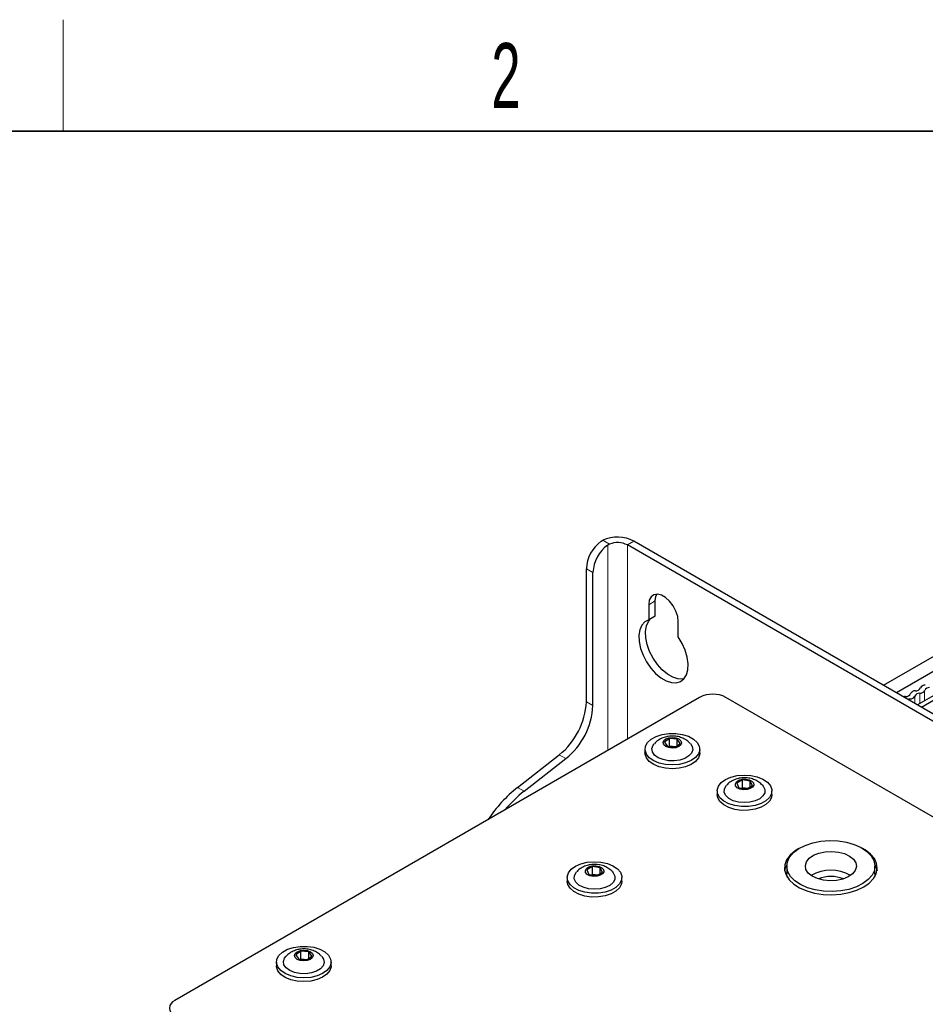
# Paper-space layout 'Blatt2' of a CAD drawing. Header units: millimetres. Extents: x 5 to 418, y 2 to 292.
# Tile 51 of 68: x 71 to 120, y 235 to 288. Entities that reach past the tile are written whole.
import ezdxf

# ---------------------------------------------------------------- set-up
doc = ezdxf.new("R2010")
doc.units = ezdxf.units.MM
doc.layers.add('SLD-0', color=7, linetype='Continuous')
doc.styles.add('SLDTEXTSTYLE1', font='TXT', dxfattribs={"width": 0.605})

psp = doc.layouts.new('Blatt2')

# ---------------------------------------------------------------- linework, layer by layer
at = {"color": 7, "linetype": 'Continuous', "lineweight": 25}
for p, q in [((102.728, 260.421), (102.821, 260.475)), ((103.177, 260.269), (103.081, 260.217)), ((172.024, 221.443), (104.496, 260.426)), ((171.671, 221.239), (104.142, 260.222)), ((101.932, 251.778), (101.932, 258.946)), ((102.286, 251.574), (102.286, 258.742)), ((105.645, 256.395), (105.645, 257.211)), ((105.291, 257.007), (105.291, 256.19)), ((105.645, 256.395), (105.291, 256.19)), ((106.882, 255.272), (106.882, 256.089)), ((117.932, 252.669), (121.466, 254.71)), ((121.479, 253.901), (118.639, 252.261)), ((122.559, 253.228), (119.761, 251.613)), ((122.913, 253.167), (119.991, 251.481)), ((108.031, 252.016), (79.764, 235.698)), ((166.367, 219.156), (109.445, 252.016)), ((106.403, 249.809), (106.135, 249.613)), ((106.831, 249.774), (106.403, 249.809)), ((106.403, 249.401), (106.403, 249.809)), ((106.992, 249.542), (106.831, 249.774)), ((106.831, 249.424), (106.831, 249.774)), ((105.089, 249.23), (105.089, 249.026)), ((106.135, 249.613), (106.296, 249.381)), ((106.296, 249.381), (106.725, 249.345)), ((106.367, 249.375), (106.403, 249.401)), ((106.403, 249.401), (106.76, 249.371)), ((106.412, 249.371), (106.403, 249.401)), ((106.725, 249.345), (106.992, 249.542)), ((108.039, 249.026), (108.039, 249.23)), ((98.225, 247.17), (100.471, 248.924)), ((98.578, 246.966), (100.825, 248.72)), ((110.338, 247.573), (110.034, 247.395)), ((110.757, 247.51), (110.338, 247.573)), ((110.338, 247.165), (110.338, 247.573)), ((110.034, 247.395), (110.149, 247.154)), ((110.149, 247.154), (110.568, 247.091)), ((110.285, 247.134), (110.338, 247.165)), ((110.338, 247.165), (110.621, 247.122)), ((110.346, 247.125), (110.338, 247.165)), ((110.568, 247.091), (110.872, 247.269)), ((110.872, 247.269), (110.757, 247.51)), ((110.757, 247.202), (110.757, 247.51)), ((108.978, 246.985), (108.978, 246.781)), ((111.928, 246.781), (111.928, 246.985)), ((102.259, 242.909), (101.955, 242.731)), ((102.678, 242.847), (102.259, 242.909)), ((102.259, 242.501), (102.259, 242.909)), ((102.793, 242.606), (102.678, 242.847)), ((102.678, 242.538), (102.678, 242.847)), ((112.727, 242.934), (112.727, 242.525)), ((117.477, 242.525), (117.477, 242.934)), ((100.899, 242.321), (100.899, 242.117)), ((101.955, 242.731), (102.07, 242.49)), ((102.07, 242.49), (102.489, 242.427)), ((102.206, 242.47), (102.259, 242.501)), ((102.259, 242.501), (102.542, 242.459)), ((102.268, 242.461), (102.259, 242.501)), ((102.489, 242.427), (102.793, 242.606)), ((103.849, 242.117), (103.849, 242.321)), ((117.477, 242.525), (117.457, 242.347)), ((86.551, 238.349), (86.283, 238.152)), ((86.283, 238.152), (86.444, 237.92)), ((86.979, 238.314), (86.551, 238.349)), ((86.551, 237.941), (86.551, 238.349)), ((86.873, 237.885), (87.14, 238.082)), ((87.14, 238.082), (86.979, 238.314)), ((86.979, 237.963), (86.979, 238.314)), ((85.237, 237.77), (85.237, 237.566)), ((86.444, 237.92), (86.873, 237.885)), ((86.515, 237.915), (86.551, 237.941)), ((86.551, 237.941), (86.908, 237.911)), ((86.56, 237.911), (86.551, 237.941)), ((88.187, 237.566), (88.187, 237.77))]:
    psp.add_line(p, q, dxfattribs=at)
at = {"color": 7, "linetype": 'Continuous', "lineweight": 18}
for p, q in [((102.821, 260.475), (103.177, 260.269)), ((104.142, 260.222), (104.496, 260.426)), ((103.081, 260.217), (103.081, 249.159)), ((104.142, 249.771), (104.142, 260.222)), ((102.286, 258.742), (101.932, 258.946)), ((105.645, 257.211), (105.291, 257.007)), ((120.154, 252.391), (120.154, 251.84)), ((101.932, 251.778), (102.286, 251.574)), ((119.358, 251.932), (119.358, 251.846)), ((119.624, 252.085), (119.624, 251.693)), ((119.889, 252.238), (119.889, 251.687)), ((100.825, 248.72), (100.471, 248.924)), ((98.578, 246.966), (98.225, 247.17))]:
    psp.add_line(p, q, dxfattribs=at)
at = {"color": 7, "linetype": 'Continuous', "lineweight": 25, "flags": 128}
for points in [[(106.882, 256.089), (106.85, 256.366), (106.756, 256.658), (106.607, 256.941), (106.417, 257.193), (106.2, 257.392), (105.973, 257.522), (105.756, 257.574), (105.566, 257.543), (105.417, 257.431), (105.323, 257.247), (105.291, 257.007)], [(105.645, 257.211), (105.677, 257.451), (105.729, 257.575)], [(105.291, 256.19), (105.081, 256.085), (104.918, 255.905), (104.811, 255.66), (104.763, 255.36), (104.777, 255.02), (104.853, 254.656), (104.987, 254.285), (105.173, 253.924), (105.401, 253.591), (105.662, 253.301), (105.943, 253.067), (106.23, 252.901), (106.511, 252.811), (106.772, 252.8), (107, 252.87), (107.186, 253.016), (107.32, 253.232), (107.396, 253.508), (107.41, 253.832), (107.362, 254.187), (107.255, 254.556), (107.092, 254.924), (106.882, 255.272)], [(107.184, 253.014), (107.125, 253.004), (106.864, 253.015), (106.584, 253.106), (106.296, 253.271), (106.016, 253.505), (105.755, 253.795), (105.526, 254.129), (105.341, 254.489), (105.207, 254.86), (105.131, 255.224), (105.116, 255.564), (105.164, 255.864), (105.272, 256.109), (105.38, 256.242)], [(106.015, 250.021), (106.373, 250.075), (106.743, 250.076), (107.101, 250.023), (107.426, 249.921), (107.696, 249.776), (107.896, 249.596), (108.012, 249.393), (108.036, 249.18), (107.968, 248.971), (107.812, 248.777), (107.578, 248.612), (107.28, 248.486), (106.937, 248.406), (106.57, 248.379), (106.203, 248.405), (105.859, 248.482), (105.559, 248.607), (105.322, 248.771), (105.163, 248.964), (105.092, 249.173), (105.114, 249.386), (105.227, 249.59), (105.423, 249.77), (105.692, 249.917), (106.015, 250.021)], [(106.378, 249.845), (106.57, 249.866), (106.76, 249.843), (106.921, 249.779), (107.028, 249.685), (107.064, 249.574), (107.023, 249.464), (106.913, 249.371), (106.75, 249.309), (106.558, 249.289), (106.367, 249.312), (106.206, 249.376), (106.1, 249.47), (106.064, 249.581), (106.104, 249.691), (106.214, 249.784), (106.378, 249.845)], [(107.533, 249.531), (107.633, 249.38), (107.663, 249.2), (107.603, 249.023), (107.46, 248.862), (107.244, 248.731), (106.973, 248.641), (106.669, 248.598), (106.356, 248.607), (106.06, 248.666), (105.805, 248.771), (105.611, 248.913), (105.495, 249.08), (105.465, 249.26), (105.524, 249.438), (105.59, 249.525)], [(108.039, 249.026), (108.036, 248.976), (107.968, 248.766), (107.812, 248.573), (107.578, 248.408), (107.28, 248.282), (106.937, 248.202), (106.57, 248.175), (106.203, 248.201), (105.859, 248.278), (105.559, 248.403), (105.322, 248.567), (105.163, 248.76), (105.092, 248.969), (105.089, 249.026)], [(110.061, 247.806), (110.427, 247.837), (110.794, 247.814), (111.14, 247.738), (111.443, 247.616), (111.684, 247.454), (111.847, 247.263), (111.923, 247.054), (111.906, 246.84), (111.798, 246.636), (111.606, 246.454), (111.341, 246.305), (111.02, 246.199), (110.664, 246.142), (110.294, 246.139), (109.934, 246.188), (109.607, 246.288), (109.333, 246.431), (109.13, 246.609), (109.009, 246.811), (108.979, 247.024), (109.042, 247.234), (109.194, 247.429), (109.424, 247.595), (109.72, 247.724), (110.061, 247.806)], [(110.32, 247.61), (110.515, 247.619), (110.7, 247.583), (110.847, 247.51), (110.935, 247.409), (110.949, 247.297), (110.888, 247.19), (110.76, 247.104), (110.586, 247.054), (110.391, 247.046), (110.206, 247.081), (110.058, 247.155), (109.971, 247.255), (109.957, 247.368), (110.018, 247.475), (110.146, 247.56), (110.32, 247.61)], [(111.422, 247.285), (111.461, 247.239), (111.544, 247.065), (111.539, 246.884), (111.446, 246.712), (111.272, 246.561), (111.032, 246.445), (110.745, 246.373), (110.435, 246.35), (110.126, 246.379), (109.843, 246.457), (109.61, 246.577), (109.445, 246.731), (109.362, 246.905), (109.367, 247.086), (109.46, 247.259), (109.483, 247.285)], [(111.928, 246.781), (111.906, 246.636), (111.798, 246.432), (111.606, 246.25), (111.341, 246.101), (111.02, 245.995), (110.664, 245.938), (110.294, 245.934), (109.934, 245.984), (109.607, 246.083), (109.333, 246.227), (109.13, 246.405), (109.009, 246.607), (108.978, 246.781)], [(113.379, 243.878), (113.174, 243.751), (112.908, 243.523), (112.721, 243.271), (112.62, 243.003), (112.608, 242.729), (112.687, 242.458), (112.853, 242.201), (113.101, 241.967), (113.42, 241.764), (113.801, 241.599), (114.228, 241.479), (114.688, 241.408), (115.162, 241.389), (115.634, 241.421), (116.086, 241.505), (116.503, 241.636), (116.87, 241.811), (116.87, 241.811)], [(113.089, 243.661), (113.373, 243.874), (113.724, 244.051), (114.128, 244.184), (114.57, 244.27), (115.031, 244.304), (115.496, 244.286), (115.945, 244.216), (116.362, 244.096), (116.731, 243.932), (117.037, 243.729), (117.268, 243.496), (117.417, 243.241), (117.476, 242.975), (117.444, 242.706), (117.322, 242.447), (117.115, 242.206), (116.831, 241.994), (116.48, 241.817), (116.076, 241.683), (115.635, 241.598), (115.173, 241.563), (114.708, 241.582), (114.259, 241.652), (113.842, 241.772), (113.474, 241.936), (113.168, 242.138), (112.936, 242.372), (112.788, 242.626), (112.728, 242.893), (112.76, 243.161), (112.882, 243.42), (113.089, 243.661)], [(116.87, 241.811), (117.172, 242.023), (117.4, 242.264), (117.545, 242.525), (117.601, 242.797), (117.567, 243.071), (117.444, 243.336), (117.237, 243.583), (116.952, 243.802), (116.825, 243.878)], [(113.937, 243.355), (114.165, 243.515), (114.457, 243.635), (114.794, 243.707), (115.151, 243.727), (115.505, 243.693), (115.832, 243.607), (116.108, 243.475), (116.317, 243.306), (116.442, 243.112), (116.476, 242.905), (116.417, 242.701), (116.268, 242.513), (116.039, 242.353), (115.747, 242.233), (115.41, 242.16), (115.053, 242.14), (114.699, 242.175), (114.373, 242.261), (114.096, 242.393), (113.888, 242.562), (113.762, 242.756), (113.728, 242.962), (113.787, 243.166), (113.937, 243.355)], [(101.982, 243.142), (102.348, 243.173), (102.716, 243.15), (103.062, 243.075), (103.365, 242.952), (103.605, 242.79), (103.769, 242.599), (103.844, 242.39), (103.828, 242.177), (103.72, 241.973), (103.527, 241.79), (103.262, 241.642), (102.941, 241.535), (102.585, 241.479), (102.215, 241.475), (101.856, 241.524), (101.528, 241.624), (101.254, 241.767), (101.051, 241.945), (100.93, 242.147), (100.901, 242.36), (100.964, 242.57), (101.115, 242.765), (101.346, 242.932), (101.641, 243.06), (101.982, 243.142)], [(102.241, 242.947), (102.436, 242.955), (102.621, 242.919), (102.769, 242.846), (102.856, 242.745), (102.87, 242.633), (102.809, 242.526), (102.681, 242.441), (102.507, 242.39), (102.313, 242.382), (102.127, 242.417), (101.98, 242.491), (101.892, 242.592), (101.878, 242.704), (101.939, 242.811), (102.067, 242.896), (102.241, 242.947)], [(112.616, 242.679), (112.659, 242.832), (112.728, 242.978)], [(117.476, 242.978), (117.517, 242.899), (117.588, 242.679)], [(103.344, 242.621), (103.382, 242.576), (103.465, 242.401), (103.46, 242.221), (103.367, 242.048), (103.193, 241.898), (102.953, 241.782), (102.667, 241.709), (102.356, 241.687), (102.047, 241.715), (101.764, 241.793), (101.531, 241.914), (101.366, 242.067), (101.283, 242.241), (101.288, 242.422), (101.381, 242.595), (101.404, 242.621)], [(112.747, 242.347), (112.728, 242.485), (112.727, 242.525)], [(103.849, 242.117), (103.828, 241.973), (103.72, 241.768), (103.527, 241.586), (103.262, 241.437), (102.941, 241.331), (102.585, 241.275), (102.215, 241.271), (101.856, 241.32), (101.528, 241.42), (101.254, 241.563), (101.051, 241.741), (100.93, 241.943), (100.899, 242.117)], [(86.163, 238.56), (86.521, 238.614), (86.891, 238.615), (87.249, 238.563), (87.574, 238.461), (87.844, 238.315), (88.044, 238.136), (88.159, 237.933), (88.184, 237.72), (88.116, 237.51), (87.96, 237.317), (87.726, 237.152), (87.428, 237.026), (87.085, 236.946), (86.718, 236.918), (86.351, 236.944), (86.007, 237.022), (85.707, 237.147), (85.47, 237.311), (85.311, 237.503), (85.24, 237.713), (85.262, 237.926), (85.375, 238.129), (85.571, 238.31), (85.84, 238.457), (86.163, 238.56)], [(87.681, 238.07), (87.781, 237.92), (87.811, 237.74), (87.751, 237.562), (87.608, 237.402), (87.392, 237.271), (87.121, 237.181), (86.817, 237.138), (86.504, 237.146), (86.208, 237.205), (85.953, 237.31), (85.759, 237.452), (85.643, 237.62), (85.613, 237.8), (85.672, 237.977), (85.738, 238.065)], [(86.526, 238.385), (86.718, 238.406), (86.908, 238.382), (87.069, 238.319), (87.176, 238.224), (87.212, 238.114), (87.171, 238.003), (87.061, 237.911), (86.898, 237.849), (86.706, 237.828), (86.515, 237.852), (86.354, 237.915), (86.248, 238.01), (86.212, 238.12), (86.252, 238.231), (86.362, 238.323), (86.526, 238.385)], [(88.187, 237.566), (88.184, 237.516), (88.116, 237.306), (87.96, 237.113), (87.726, 236.948), (87.428, 236.821), (87.085, 236.742), (86.718, 236.714), (86.351, 236.74), (86.007, 236.818), (85.707, 236.943), (85.47, 237.107), (85.311, 237.299), (85.24, 237.509), (85.237, 237.566)]]:
    psp.add_lwpolyline(points, dxfattribs=at)
at = {"color": 7, "linetype": 'Continuous', "lineweight": 25}
for centre, radius, start, end in [((103.875, 258.85), 1.945, 126.1377, 177.1778), ((103.607, 258.696), 1.945, 62.8262, 113.8588), ((103.608, 259.178), 1.173, 62.9057, 111.5471), ((104.228, 258.646), 1.945, 126.1377, 177.1778), ((119.644, 252.091), 0.28, 86.8684, 153.1263), ((119.674, 252.65), 0.28, 266.8684, 333.1263), ((119.904, 252.518), 0.28, 266.8684, 333.1263), ((120.174, 252.397), 0.28, 86.8684, 153.1263), ((120.404, 252.264), 0.28, 86.8684, 153.1263), ((98.027, 251.976), 3.91, 308.6908, 357.0927), ((108.738, 250.652), 1.537, 62.6097, 117.3903), ((119.164, 251.59), 0.475, 94.3135, 107.9561), ((119.144, 252.344), 0.28, 266.8684, 333.1263), ((119.394, 251.458), 0.475, 94.3135, 107.9561), ((119.374, 252.211), 0.28, 266.8684, 333.1263), ((119.873, 251.958), 0.28, 86.8684, 153.1263), ((98.381, 251.772), 3.91, 308.6908, 357.0927), ((102.929, 241.29), 7.531, 128.6639, 146.5036), ((102.983, 241.402), 7.096, 128.3677, 139.9903), ((115.102, 240.68), 2.037, 58.8661, 121.1339), ((115.102, 240.721), 1.662, 66.1665, 113.8335), ((79.919, 235.29), 0.437, 110.7834, 249.2166)]:
    psp.add_arc(centre, radius, start, end, dxfattribs=at)
for points, knots in [([(106.241, 249.899), (106.158, 249.875), (105.984, 249.824), (105.762, 249.697), (105.646, 249.576), (105.596, 249.524)], [0, 0, 0, 0, 0.339586, 0.714336, 1, 1, 1, 1]), ([(107.523, 249.533), (107.484, 249.574), (107.387, 249.678), (107.188, 249.799), (106.937, 249.897), (106.649, 249.943), (106.41, 249.934), (106.274, 249.906), (106.241, 249.899)], [0, 0, 0, 0, 0.122911, 0.305376, 0.495907, 0.70177, 0.927002, 1, 1, 1, 1]), ([(110.226, 247.673), (110.145, 247.656), (109.968, 247.619), (109.726, 247.495), (109.559, 247.379), (109.497, 247.296), (109.49, 247.288)], [0, 0, 0, 0, 0.2914014, 0.6339379, 0.9615724, 1, 1, 1, 1]), ([(111.413, 247.288), (111.4, 247.304), (111.335, 247.386), (111.176, 247.497), (110.942, 247.615), (110.669, 247.684), (110.423, 247.698), (110.274, 247.679), (110.226, 247.673)], [0, 0, 0, 0, 0.047364, 0.242121, 0.441947, 0.655041, 0.887612, 1, 1, 1, 1]), ([(102.147, 243.009), (102.066, 242.992), (101.89, 242.955), (101.648, 242.831), (101.48, 242.715), (101.418, 242.632), (101.411, 242.624)], [0, 0, 0, 0, 0.291401, 0.633938, 0.961572, 1, 1, 1, 1]), ([(103.335, 242.624), (103.322, 242.64), (103.257, 242.722), (103.098, 242.833), (102.863, 242.951), (102.59, 243.02), (102.345, 243.034), (102.196, 243.015), (102.147, 243.009)], [0, 0, 0, 0, 0.047364, 0.242121, 0.441947, 0.655041, 0.887612, 1, 1, 1, 1]), ([(86.389, 238.439), (86.306, 238.415), (86.132, 238.364), (85.91, 238.236), (85.794, 238.116), (85.744, 238.064)], [0, 0, 0, 0, 0.339586, 0.714336, 1, 1, 1, 1]), ([(87.671, 238.072), (87.632, 238.114), (87.535, 238.218), (87.336, 238.338), (87.085, 238.436), (86.797, 238.483), (86.558, 238.474), (86.422, 238.446), (86.389, 238.439)], [0, 0, 0, 0, 0.122911, 0.305376, 0.495907, 0.70177, 0.927002, 1, 1, 1, 1])]:
    psp.add_open_spline(points, degree=3, knots=knots, dxfattribs=at)
at = {"layer": 'SLD-0', "lineweight": 18}
psp.add_line((73.75, 282.5), (73.75, 288.5), dxfattribs=at)
at = {"layer": 'SLD-0', "lineweight": 35}
psp.add_line((408, 282.5), (26, 282.5), dxfattribs=at)

# ---------------------------------------------------------------- texts
at = {"layer": 'SLD-0', "insert": (97.603, 287.243), "char_height": 3.5, "attachment_point": 2, "style": 'SLDTEXTSTYLE1'}
psp.add_mtext('2', dxfattribs=at)

doc.saveas('drawing.dxf')
